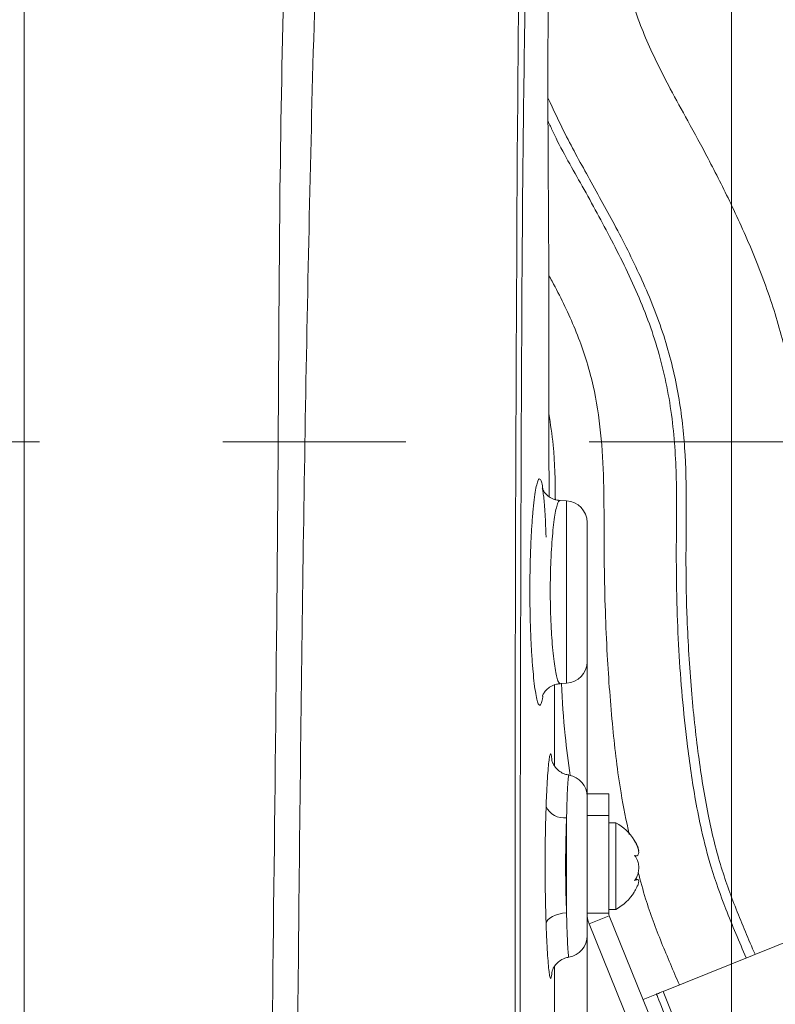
# Model space of a CAD drawing. Header units: millimetres. Extents: x 0 to 8410, y 0 to 5940.
# Tile 117 of 256: x 3593 to 3698, y 2031 to 2167. Entities that reach past the tile are written whole.
import ezdxf

# ---------------------------------------------------------------- set-up
doc = ezdxf.new("R2010")
doc.units = ezdxf.units.MM
doc.header["$LTSCALE"] = 10
doc.linetypes.add('CENTERX2', pattern=[20.32, 12.7, -2.54, 2.54, -2.54])
doc.styles.add('SLDTEXTSTYLE0', font='TXT', dxfattribs={"width": 0.605})
doc.dimstyles.new('SLDDIMSTYLE0', dxfattribs={"dimtxt": 50, "dimasz": 50, "dimexe": 0, "dimexo": 0.0625, "dimgap": 12.5, "dimtad": 1, "dimtoh": 1, "dimdec": 1, "dimrnd": 1e-09, "dimzin": 12, "dimdsep": 46, "dimtxsty": 'SLDTEXTSTYLE0', "dimsah": 1, "dimcen": 0.09, "dimadec": 0, "dimazin": 0, "dimtfac": 1, "dimtofl": 0, "dimtmove": 0, "dimatfit": 3, "dimfxl": 0, "dimfrac": 2, "dimtolj": 1, "dimtzin": 12, "dimarcsym": 0})
doc.dimstyles.new('SLDDIMSTYLE2', dxfattribs={"dimtxt": 50, "dimasz": 50, "dimexe": 0, "dimexo": 0.0625, "dimgap": 12.5, "dimtad": 1, "dimtoh": 1, "dimdec": 1, "dimrnd": 1e-09, "dimzin": 12, "dimdsep": 46, "dimtxsty": 'SLDTEXTSTYLE0', "dimsah": 1, "dimcen": 0.09, "dimadec": 0, "dimazin": 0, "dimtfac": 1, "dimtofl": 0, "dimtmove": 0, "dimatfit": 3, "dimfxl": 0, "dimfrac": 2, "dimtolj": 1, "dimtzin": 12, "dimarcsym": 0})

# ---------------------------------------------------------------- blocks, each defined once
blk = doc.blocks.new('*D23')
at = {"color": 7, "linetype": 'Continuous', "lineweight": 0}
for p, q in [((3671.8, 2078.39), (3671.8, 1024.66)), ((3434.8, 1247.6), (3434.8, 1024.66)), ((3434.8, 1039.66), (3671.8, 1039.66)), ((3671.8, 1039.66), (4144.45, 1039.66))]:
    blk.add_line(p, q, dxfattribs=at)
for points in [[(3434.8, 1039.66), (3484.8, 1032.16), (3484.8, 1047.16)], [(3671.8, 1039.66), (3621.8, 1047.16), (3621.8, 1032.16)]]:
    blk.add_solid(points, dxfattribs=at)
at = {"color": 7, "linetype": 'Continuous', "lineweight": 0, "char_height": 50, "attachment_point": 1, "style": 'SLDTEXTSTYLE0'}
for s, insert in [(' (2x M8)', (3876.76, 1104.11)), ('237', (3762.19, 1104.11))]:
    blk.add_mtext(s, dxfattribs=dict(at, insert=insert))
blk = doc.blocks.new('*D24')
at = {"color": 7, "linetype": 'Continuous', "lineweight": 0}
for p, q in [((3691.8, 2378.39), (3691.8, 1122.08)), ((3671.8, 2078.39), (3671.8, 1122.08)), ((3671.8, 1137.08), (3571.8, 1137.08)), ((3671.8, 1137.08), (3691.8, 1137.08)), ((3691.8, 1137.08), (4112.05, 1137.08))]:
    blk.add_line(p, q, dxfattribs=at)
for points in [[(3671.8, 1137.08), (3621.8, 1144.58), (3621.8, 1129.58)], [(3691.8, 1137.08), (3741.8, 1129.58), (3741.8, 1144.58)]]:
    blk.add_solid(points, dxfattribs=at)
at = {"color": 7, "linetype": 'Continuous', "lineweight": 0, "char_height": 50, "attachment_point": 1, "style": 'SLDTEXTSTYLE0'}
for s, insert in [(' (2x M8)', (3844.36, 1201.53)), ('20', (3767.98, 1201.53))]:
    blk.add_mtext(s, dxfattribs=dict(at, insert=insert))
blk = doc.blocks.new('*D25')
at = {"color": 7, "linetype": 'Continuous', "lineweight": 0}
for p, q in [((3699.8, 2693.39), (3699.8, 1221.93)), ((3671.8, 2078.39), (3671.8, 1221.93)), ((3671.8, 1236.93), (3571.8, 1236.93)), ((3671.8, 1236.93), (3699.8, 1236.93)), ((3699.8, 1236.93), (4112.05, 1236.93))]:
    blk.add_line(p, q, dxfattribs=at)
for points in [[(3671.8, 1236.93), (3621.8, 1244.43), (3621.8, 1229.43)], [(3699.8, 1236.93), (3749.8, 1229.43), (3749.8, 1244.43)]]:
    blk.add_solid(points, dxfattribs=at)
at = {"color": 7, "linetype": 'Continuous', "lineweight": 0, "char_height": 50, "attachment_point": 1, "style": 'SLDTEXTSTYLE0'}
for s, insert in [(' (2x M8)', (3844.36, 1301.39)), ('28', (3767.98, 1301.39))]:
    blk.add_mtext(s, dxfattribs=dict(at, insert=insert))

msp = doc.modelspace()

# ---------------------------------------------------------------- linework, layer by layer
at = {"color": 7, "linetype": 'Continuous', "lineweight": 0}
for p, q in [((3593.804176, 2178.044781), (3593.804176, 1882.96713)), ((3666.506659, 2110.047981), (3666.502457, 2110.048101)), ((3666.502457, 2110.046193), (3666.521962, 2105.542049)), ((3666.514482, 2110.017643), (3666.514422, 2110.046789)), ((3666.515197, 2109.757051), (3666.514542, 2110.04822)), ((3668.961193, 2100.693748), (3668.05033, 2100.741491)), ((3671.804186, 2097.697899), (3671.804186, 2078.391657)), ((3668.08043, 2075.349614), (3668.961193, 2075.395748)), ((3667.304184, 2063.924238), (3667.304184, 2075.200841)), ((3668.080341, 2075.349614), (3668.08043, 2075.349614)), ((3674.804177, 2060.044751), (3671.804186, 2060.044751)), ((3671.804186, 2060.044751), (3671.804186, 2057.044789)), ((3674.804177, 2060.044751), (3674.804177, 2057.044789)), ((3671.804186, 2057.044789), (3671.804186, 2043.524727)), ((3674.804177, 2057.044789), (3674.804177, 2043.524727)), ((3675.804179, 2056.044743), (3674.804177, 2056.044743)), ((3675.804179, 2044.044778), (3675.804179, 2056.044743)), ((3678.416084, 2051.481471), (3678.599294, 2051.481471)), ((3678.785171, 2048.173174), (3678.493287, 2048.173174)), ((3674.804177, 2044.044778), (3675.804179, 2044.044778)), ((3671.804186, 2043.43842), (3671.804186, 2040.391669)), ((3674.876999, 2043.150112), (3685.935389, 2015.7796)), ((3709.23696, 2043.529138), (3682.348635, 2032.665596)), ((3672.095444, 2042.026326), (3683.153849, 2014.655814)), ((3667.304184, 2017.634258), (3667.304184, 2036.150262)), ((3679.56708, 2031.54175), (3681.421455, 2032.29098))]:
    msp.add_line(p, q, dxfattribs=at)
at = {"color": 8, "linetype": 'Continuous', "lineweight": 0}
for p, q in [((3666.503366, 2109.738335), (3666.502457, 2110.048101)), ((3668.961193, 2075.395748), (3668.961193, 2100.693748)), ((3668.961193, 2043.560431), (3668.961193, 2056.744382)), ((3674.804177, 2057.044789), (3671.804186, 2057.044789)), ((3671.804186, 2043.524727), (3674.804177, 2043.524727)), ((3672.095444, 2042.026326), (3674.876999, 2043.150112)), ((3683.931913, 2028.746829), (3682.348635, 2032.665596))]:
    msp.add_line(p, q, dxfattribs=at)
at = {"color": 7, "linetype": 'CENTERX2', "lineweight": 0}
msp.add_line((3062.499276, 2108.858221), (3782.465455, 2108.858221), dxfattribs=at)
at = {"color": 8, "linetype": 'Continuous', "lineweight": 0, "flags": 128}
msp.add_lwpolyline([(3668.961193, 2043.560431), (3668.416556, 2043.505952), (3667.895566, 2043.401584), (3667.415749, 2043.250844), (3666.993271, 2043.058798), (3666.642379, 2042.831883), (3666.374873, 2042.577788), (3666.199769, 2042.305097), (3666.122969, 2042.022929)], dxfattribs=at)
at = {"color": 7, "linetype": 'Continuous', "lineweight": 0, "flags": 128}
for points in [[(3682.348635, 2032.665596), (3682.167749, 2032.592461), (3681.993823, 2032.522187), (3681.833516, 2032.457456), (3681.693013, 2032.400653), (3681.577708, 2032.354102), (3681.492026, 2032.319471), (3681.439276, 2032.298133), (3681.421455, 2032.29098)], [(3681.421455, 2032.29098), (3681.443046, 2032.237515), (3681.507002, 2032.079205), (3681.610848, 2031.82219), (3681.750606, 2031.476245), (3681.920912, 2031.05478), (3682.115208, 2030.57389), (3682.32603, 2030.052051), (3682.54527, 2029.50941)]]:
    msp.add_lwpolyline(points, dxfattribs=at)
at = {"color": 7, "linetype": 'Continuous', "lineweight": 0}
for centre, radius, start, end in [((3668.804182, 2097.697871), 3, 0, 87), ((3668.804182, 2078.391658), 3, 273, 0), ((3668.804182, 2059.697871), 3, 0, 80.82334899), ((3672.4052, 2049.925376), 7, 32.21096371, 60.95025276), ((3672.4052, 2049.925376), 7, 25.80856495, 32.21096371), ((3672.4052, 2050.164154), 7, 327.75972554, 334.2442258), ((3672.4052, 2050.164154), 7, 299.04974724, 327.75972554), ((3675.804182, 2043.52473), 4, 180, 202), ((3675.804182, 2043.52473), 1, 180.00000049, 202), ((3668.804182, 2040.391658), 3, 279.21722866, 0)]:
    msp.add_arc(centre, radius, start, end, dxfattribs=at)
at = {"color": 8, "linetype": 'Continuous', "lineweight": 0}
msp.add_arc((3668.625806, 2059.477366), 2.753486, 204.6387796, 276.99625511, dxfattribs=at)
for points, knots in [([(3660.748776, 2893.044874), (3660.681747, 2886.38293), (3660.346601, 2853.073122), (3659.768736, 2806.438414), (3659.473517, 2753.133994), (3659.374733, 2713.153583), (3658.917005, 2673.17616), (3656.418115, 2610.151455), (3648.523855, 2466.989894), (3640.471275, 2318.438088), (3634.432095, 2187.506419), (3633.025863, 2131.370289), (3632.149197, 2075.220041), (3631.615644, 2019.062379), (3631.086139, 1965.497703), (3630.662137, 1930.654164), (3630.465906, 1914.528355)], [0, 0, 0, 0, 0.0204112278, 0.1020564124, 0.1428858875, 0.1837195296, 0.2245443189, 0.2653619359, 0.3769563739, 0.6638517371, 0.721191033, 0.7785340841, 0.8358858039, 0.8932416, 0.9505915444, 1, 1, 1, 1]), ([(3662.079777, 1913.531289), (3661.841679, 1994.406041), (3661.559832, 2090.141176), (3662.567522, 2200.739412), (3664.111572, 2245.303613), (3666.093797, 2289.852707), (3668.295597, 2334.394589), (3671.526894, 2408.170989), (3675.14715, 2511.208718), (3679.588167, 2605.614553), (3681.142009, 2662.268537), (3681.055145, 2681.106428), (3681.015087, 2693.66464), (3680.995058, 2699.943826)], [0, 0, 0, 0, 0.3083766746, 0.3650395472, 0.4217074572, 0.478387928, 0.5350732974, 0.5917508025, 0.7599649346, 0.9281787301, 0.9521149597, 0.9760571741, 1, 1, 1, 1]), ([(3665.490891, 2246.743903), (3664.954054, 2232.056252), (3663.880361, 2202.680412), (3662.922845, 2158.595962), (3662.396782, 2062.196573), (3662.516943, 1980.495076), (3662.615489, 1913.490758)], [0, 0, 0, 0, 0.13229382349, 0.26459248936, 0.3968840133, 1, 1, 1, 1]), ([(3664.287265, 2099.108026), (3664.34566, 2099.704868), (3664.462448, 2100.89855), (3664.661435, 2102.241185), (3664.868108, 2103.193042), (3665.076797, 2103.711702), (3665.280296, 2103.786034), (3665.470836, 2103.386033), (3665.60221, 2102.870628), (3665.662751, 2102.382728), (3665.671896, 2102.309033)], [0, 0, 0, 0, 0.1397329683, 0.2794654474, 0.4189370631, 0.5584069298, 0.6974771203, 0.836545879, 0.9753112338, 1, 1, 1, 1]), ([(3668.0472, 2100.700364), (3668.001701, 2100.702763), (3667.889724, 2100.708667), (3667.701981, 2100.302539), (3667.495305, 2099.552641), (3667.295775, 2098.450482), (3667.115446, 2097.065055), (3666.958584, 2095.406235), (3666.835057, 2093.555486), (3666.748075, 2091.530797), (3666.699178, 2089.250375), (3666.703115, 2086.920993), (3666.75859, 2084.642743), (3666.849745, 2082.640298), (3666.977815, 2080.774894), (3667.134866, 2079.129774), (3667.316938, 2077.723036), (3667.513812, 2076.614026), (3667.720898, 2075.831481), (3667.911645, 2075.395319), (3668.028676, 2075.386319), (3668.07812, 2075.382516)], [0, 0, 0, 0, 0.0363153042, 0.0893734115, 0.1439633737, 0.1970589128, 0.2516990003, 0.3046553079, 0.3591655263, 0.4118611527, 0.4661072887, 0.5323429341, 0.5848817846, 0.6389599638, 0.6915208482, 0.7456023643, 0.7983586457, 0.8526299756, 0.9056136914, 0.9601228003, 1, 1, 1, 1]), ([(3665.673267, 2073.627755), (3665.668183, 2073.587212), (3665.612162, 2073.140455), (3665.486279, 2072.669177), (3665.297663, 2072.289431), (3665.09596, 2072.392887), (3664.888828, 2072.938989), (3664.683555, 2073.913737), (3664.48591, 2075.267281), (3664.369159, 2076.457981), (3664.311062, 2077.050492)], [0, 0, 0, 0, 0.014103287, 0.1554065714, 0.2967274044, 0.4380487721, 0.5791086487, 0.720169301, 0.8607517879, 1, 1, 1, 1]), ([(3666.123014, 2058.329448), (3666.142658, 2058.853757), (3666.18941, 2060.101578), (3666.279011, 2061.81243), (3666.386882, 2063.3832), (3666.500311, 2064.565363), (3666.613664, 2065.341968), (3666.722488, 2065.684457), (3666.821945, 2065.553288), (3666.88875, 2065.234951), (3666.918067, 2064.84773), (3666.922312, 2064.791665)], [0, 0, 0, 0, 0.0917825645, 0.2184364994, 0.3450855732, 0.4717393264, 0.5983907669, 0.725100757, 0.8518114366, 0.9785441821, 1, 1, 1, 1]), ([(3669.276576, 2062.621519), (3669.271556, 2062.633202), (3669.249992, 2062.683394), (3669.207349, 2062.412598), (3669.150681, 2061.799136), (3669.093691, 2060.834776), (3669.039526, 2059.563403), (3668.994528, 2058.178373), (3668.971052, 2057.168479), (3668.961193, 2056.744382)], [0, 0, 0, 0, 0.0504483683, 0.2167250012, 0.3826904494, 0.5486568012, 0.7143516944, 0.8800444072, 1, 1, 1, 1]), ([(3666.122969, 2042.022929), (3666.10848, 2042.472038), (3666.069318, 2043.685979), (3666.022678, 2045.829154), (3665.988853, 2048.630461), (3665.987258, 2051.499563), (3666.018245, 2054.301668), (3666.06461, 2056.528199), (3666.106126, 2057.808622), (3666.123014, 2058.329448)], [0, 0, 0, 0, 0.09000035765, 0.24327076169, 0.39654115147, 0.58774529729, 0.74124571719, 0.89474895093, 1, 1, 1, 1]), ([(3668.961193, 2056.744382), (3668.94424, 2056.323419), (3668.90258, 2055.288926), (3668.856, 2053.488802), (3668.82491, 2051.22297), (3668.826515, 2048.902292), (3668.860484, 2046.637048), (3668.907332, 2044.90428), (3668.946644, 2043.923441), (3668.961193, 2043.560431)], [0, 0, 0, 0, 0.1053116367, 0.258797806, 0.412282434, 0.6034052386, 0.7566743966, 0.9099447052, 1, 1, 1, 1]), ([(3668.961193, 2043.560431), (3668.975028, 2042.97152), (3669.002698, 2041.793707), (3669.053648, 2040.304751), (3669.108404, 2039.085926), (3669.165301, 2038.164722), (3669.220868, 2037.620141), (3669.25994, 2037.384874), (3669.278223, 2037.444341), (3669.280495, 2037.451729)], [0, 0, 0, 0, 0.162784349, 0.3255666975, 0.4883658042, 0.6511665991, 0.8140304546, 0.9768931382, 1, 1, 1, 1]), ([(3666.898783, 2035.049126), (3666.88025, 2034.897617), (3666.833938, 2034.519002), (3666.74664, 2034.404408), (3666.640874, 2034.665756), (3666.529283, 2035.370706), (3666.41621, 2036.494965), (3666.307061, 2038.001515), (3666.205589, 2039.839826), (3666.150509, 2041.295223), (3666.122969, 2042.022929)], [0, 0, 0, 0, 0.0869843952, 0.217371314, 0.3476503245, 0.4779287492, 0.6083536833, 0.7387778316, 0.8693875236, 1, 1, 1, 1])]:
    msp.add_open_spline(points, degree=3, knots=knots, dxfattribs=at)
at = {"color": 7, "linetype": 'Continuous', "lineweight": 0}
for points, knots in [([(3709.734272, 2043.730065), (3709.038496, 2045.356283), (3707.735447, 2048.401865), (3705.945374, 2052.883237), (3704.571724, 2057.573128), (3703.567754, 2062.94293), (3702.69352, 2069.096086), (3701.892862, 2075.886991), (3701.365237, 2083.275171), (3701.23331, 2090.698369), (3701.41891, 2097.980162), (3701.503969, 2104.885194), (3701.059579, 2112.013381), (3699.873285, 2119.45993), (3697.828552, 2127.154721), (3695.041866, 2134.701777), (3691.886362, 2141.697653), (3688.764486, 2147.875399), (3685.903212, 2153.153649), (3682.941081, 2158.523769), (3679.955042, 2164.403266), (3677.41076, 2171.546838), (3675.675599, 2179.291422), (3674.503214, 2187.638636), (3673.860307, 2196.404664), (3673.693635, 2205.004569), (3673.932415, 2213.248497), (3674.46108, 2220.913617), (3675.238223, 2228.210121), (3676.260327, 2235.005791), (3677.553588, 2241.146679), (3678.937329, 2246.135693), (3680.116411, 2249.934068), (3680.951641, 2252.574318), (3681.556168, 2254.580688), (3682.313644, 2256.182892), (3683.455854, 2257.716618), (3685.140484, 2259.749781), (3687.435517, 2262.599925), (3690.258202, 2266.460144), (3693.324054, 2271.185915), (3696.395005, 2276.632913), (3699.521156, 2283.239343), (3702.276573, 2290.97987), (3704.494698, 2299.706919), (3706.472467, 2309.813505), (3708.234783, 2321.478087), (3709.831367, 2334.938688), (3711.275089, 2349.119759), (3712.534282, 2363.903069), (3713.676938, 2380.674108), (3714.673003, 2399.150816), (3715.580772, 2419.03315), (3716.454129, 2439.482076), (3717.305325, 2460.342688), (3718.186036, 2481.781776), (3719.139982, 2503.365661), (3720.20127, 2525.616558), (3721.316911, 2548.737163), (3722.280305, 2569.817658), (3723.031406, 2588.537882), (3723.555481, 2604.621993), (3723.96869, 2620.482191), (3724.314627, 2635.947924), (3724.643292, 2650.859015), (3725.014762, 2665.106496), (3725.545391, 2679.20859), (3726.26683, 2693.149131), (3727.154072, 2707.048837), (3728.122908, 2720.431082), (3729.061952, 2733.372909), (3729.851978, 2745.831718), (3730.541105, 2757.736965), (3731.21353, 2769.580086), (3731.955571, 2781.142723), (3732.767061, 2792.333094), (3733.525461, 2801.882286), (3734.23526, 2810.031248), (3734.745992, 2815.314447), (3735.115645, 2818.764415), (3735.35352, 2820.882363), (3735.691072, 2823.678046), (3736.229025, 2827.707666), (3737.016381, 2832.646896), (3737.712077, 2836.432779), (3738.138596, 2838.339725), (3738.164167, 2838.454053)], [0, 0, 0, 0, 0.0065522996, 0.01227116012, 0.01785905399, 0.02460644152, 0.03246270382, 0.04085205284, 0.0498977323, 0.05985347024, 0.06830563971, 0.0768495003, 0.08539595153, 0.09469682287, 0.10470065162, 0.11480172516, 0.12442574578, 0.13307876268, 0.14040404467, 0.14663489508, 0.15577211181, 0.16476439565, 0.17460552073, 0.18508341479, 0.19592359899, 0.20710329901, 0.21689056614, 0.22642598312, 0.23552141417, 0.24403024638, 0.25183902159, 0.25872230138, 0.26317842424, 0.26655252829, 0.26896687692, 0.2709406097, 0.27310627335, 0.27602648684, 0.2807129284, 0.28664045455, 0.2937090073, 0.30154712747, 0.30976992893, 0.32072925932, 0.33188319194, 0.34305372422, 0.35881754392, 0.37551315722, 0.39319566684, 0.41161602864, 0.43047355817, 0.45539570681, 0.48006145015, 0.50411556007, 0.53115958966, 0.55737165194, 0.58356996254, 0.61112423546, 0.63979497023, 0.66921372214, 0.68920760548, 0.70915527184, 0.72887238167, 0.74813946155, 0.7667018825, 0.78437800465, 0.80111070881, 0.81898175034, 0.83600100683, 0.85265089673, 0.86871504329, 0.88410184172, 0.89885235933, 0.9128360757, 0.92798662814, 0.9417310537, 0.95440707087, 0.96352891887, 0.97215154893, 0.97420662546, 0.9765353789, 0.98016014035, 0.98482975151, 0.99198078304, 0.99951922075, 1, 1, 1, 1]), ([(3666.502457, 2110.048101), (3666.515355, 2118.061848), (3666.541114, 2134.065145), (3666.291816, 2158.055377), (3666.606163, 2190.054853), (3668.588671, 2233.958611), (3669.79184, 2269.892938), (3670.458938, 2289.816782)], [0, 0, 0, 0, 0.1336813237, 0.26695897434, 0.40021161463, 0.66744638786, 1, 1, 1, 1]), ([(3626.862045, 1914.614961), (3626.909117, 1918.745522), (3627.218029, 1945.852407), (3627.844326, 2003.300308), (3628.6679, 2066.730414), (3629.060188, 2117.301039), (3629.193111, 2147.645281), (3629.662363, 2167.868373), (3629.896979, 2177.979514)], [0, 0, 0, 0, 0.0470510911, 0.3087736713, 0.6543839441, 0.7695926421, 0.8848009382, 1, 1, 1, 1]), ([(3666.380059, 2156.568095), (3667.154021, 2154.900345), (3668.933487, 2151.065916), (3672.235575, 2145.152462), (3675.924489, 2138.470608), (3679.536322, 2131.320614), (3682.586745, 2123.709746), (3684.531434, 2115.865639), (3685.463421, 2107.976475), (3685.593729, 2100.085744), (3685.464545, 2092.172822), (3685.637439, 2083.611665), (3686.171697, 2074.691182), (3687.145149, 2065.648536), (3688.405469, 2057.551196), (3690.117014, 2050.417103), (3692.428538, 2043.983159), (3694.18759, 2039.896074), (3695.084851, 2037.811324)], [0, 0, 0, 0, 0.0444332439, 0.1021592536, 0.1636358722, 0.22896826, 0.2957116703, 0.3613899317, 0.4237129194, 0.487361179, 0.5520464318, 0.6150676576, 0.6943269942, 0.7680075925, 0.8348566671, 0.8923244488, 0.9450766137, 1, 1, 1, 1]), ([(3693.866293, 2037.31899), (3692.898758, 2039.56089), (3691.119792, 2043.682976), (3689.016374, 2049.585418), (3687.707307, 2054.645894), (3686.838093, 2059.051646), (3686.190754, 2063.079802), (3685.55473, 2067.874999), (3684.962589, 2073.516082), (3684.488732, 2080.001344), (3684.205481, 2087.017174), (3684.135605, 2094.75749), (3684.293174, 2103.28521), (3683.77191, 2112.154845), (3682.037937, 2120.994223), (3678.950801, 2129.420052), (3675.040601, 2137.252147), (3670.966218, 2144.674216), (3667.942591, 2149.927873), (3666.614594, 2152.871539), (3666.396197, 2153.355643)], [0, 0, 0, 0, 0.0605491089, 0.1113290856, 0.1551394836, 0.1899316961, 0.2225556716, 0.2561929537, 0.3097485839, 0.3630370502, 0.4172466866, 0.4836641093, 0.5547716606, 0.6285397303, 0.70336403, 0.7770184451, 0.8500932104, 0.920016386, 0.9868461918, 1, 1, 1, 1]), ([(3666.493829, 2131.98708), (3666.649888, 2131.703863), (3667.91955, 2129.399675), (3670.102501, 2124.92521), (3672.390387, 2118.452349), (3673.612638, 2111.775853), (3674.118105, 2105.114747), (3674.158543, 2098.428117), (3674.163038, 2091.850515), (3674.312596, 2085.48627), (3674.631413, 2077.954219), (3675.279339, 2069.540112), (3676.236242, 2061.219535), (3677.239005, 2056.332277), (3677.633252, 2054.410801)], [0, 0, 0, 0, 0.0122601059, 0.0997451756, 0.1884672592, 0.2716019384, 0.3562881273, 0.4414878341, 0.5250906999, 0.6057047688, 0.6828425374, 0.8108901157, 0.9256494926, 1, 1, 1, 1]), ([(3666.501384, 2112.798915), (3666.726061, 2111.34623), (3667.331807, 2107.42969), (3667.371438, 2103.425758), (3667.404195, 2100.903536), (3667.404603, 2100.872144)], [0, 0, 0, 0, 0.36799249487, 0.99213409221, 1, 1, 1, 1]), ([(3666.562106, 2101.270065), (3666.542099, 2103.013812), (3666.5101, 2105.80273), (3666.505201, 2108.665491), (3666.503366, 2109.738335)], [0, 0, 0, 0, 0.6252416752, 1, 1, 1, 1]), ([(3668.056156, 2100.756094), (3667.774144, 2100.787644), (3667.220759, 2100.849554), (3666.534091, 2101.229409), (3666.048621, 2101.668153), (3665.763836, 2102.069843), (3665.62948, 2102.346566), (3665.587444, 2102.474674), (3665.604642, 2102.425021), (3665.661773, 2102.152447), (3665.743955, 2101.611965), (3665.838993, 2100.75517), (3665.934928, 2099.575423), (3666.022301, 2098.10561), (3666.083934, 2096.780051), (3666.110496, 2095.904345), (3666.117858, 2095.661625)], [0, 0, 0, 0, 0.0515076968, 0.1010720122, 0.1453645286, 0.1866666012, 0.228984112, 0.2766772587, 0.3352593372, 0.4074629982, 0.4972614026, 0.6015484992, 0.7149494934, 0.832451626, 0.9535606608, 1, 1, 1, 1]), ([(3664.311062, 2077.050492), (3664.310491, 2077.055932), (3664.249775, 2077.633791), (3664.150313, 2079.080213), (3664.02053, 2081.338345), (3663.93015, 2083.830703), (3663.874024, 2086.639787), (3663.870222, 2089.515331), (3663.918858, 2092.330942), (3664.00472, 2094.817067), (3664.126954, 2097.131687), (3664.233828, 2098.449245), (3664.287265, 2099.108026)], [0, 0, 0, 0, 0.0010238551, 0.108768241, 0.2165093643, 0.324384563, 0.4322578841, 0.5663696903, 0.6745838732, 0.782801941, 0.8914007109, 1, 1, 1, 1]), ([(3665.621962, 2073.644147), (3665.620487, 2073.638224), (3665.61327, 2073.609236), (3665.651266, 2073.737251), (3665.806562, 2074.050473), (3666.159223, 2074.522057), (3666.750761, 2074.9872), (3667.433768, 2075.298713), (3667.90587, 2075.311345), (3668.08198, 2075.316057)], [0, 0, 0, 0, 0.0460117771, 0.2252237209, 0.3825635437, 0.5381824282, 0.7076904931, 0.8909588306, 1, 1, 1, 1]), ([(3668.239306, 2075.357959), (3668.381337, 2072.960961), (3668.634185, 2068.693742), (3669.223063, 2064.460305), (3669.481154, 2062.604889)], [0, 0, 0, 0, 0.5617235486, 1, 1, 1, 1]), ([(3669.290747, 2062.695906), (3669.104566, 2062.71993), (3668.649648, 2062.77863), (3668.040458, 2063.12807), (3667.522527, 2063.586856), (3667.189548, 2064.056174), (3667.009973, 2064.43741), (3666.928352, 2064.687899), (3666.903579, 2064.802911), (3666.905425, 2064.79286), (3666.906159, 2064.788863)], [0, 0, 0, 0, 0.1149165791, 0.2807881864, 0.425642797, 0.5541725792, 0.6703776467, 0.7790572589, 0.9121467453, 1, 1, 1, 1]), ([(3678.947221, 2052.082286), (3678.95577, 2052.148981), (3678.974796, 2052.29742), (3678.830552, 2052.723687), (3678.620233, 2053.160417), (3678.451636, 2053.439704), (3678.396862, 2053.53044)], [0, 0, 0, 0, 0.2420394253, 0.5386842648, 0.8501263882, 1, 1, 1, 1]), ([(3678.396862, 2053.53044), (3678.544759, 2053.252789), (3678.801005, 2052.771732), (3678.97048, 2052.152415), (3678.976464, 2051.74052), (3678.833457, 2051.509628), (3678.619888, 2051.463354), (3678.451547, 2051.501548), (3678.396862, 2051.513955)], [0, 0, 0, 0, 0.2355702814, 0.4081481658, 0.5811417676, 0.7450733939, 0.9171871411, 1, 1, 1, 1]), ([(3678.396862, 2051.513955), (3678.544759, 2051.307529), (3678.801006, 2050.949875), (3678.970478, 2050.212056), (3678.976462, 2049.510794), (3678.833458, 2048.83427), (3678.619884, 2048.347273), (3678.451547, 2048.106449), (3678.396862, 2048.028216)], [0, 0, 0, 0, 0.2355719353, 0.4081524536, 0.5811383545, 0.7450705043, 0.917184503, 1, 1, 1, 1]), ([(3678.396862, 2048.028216), (3678.544609, 2048.099377), (3678.800607, 2048.222674), (3678.97157, 2048.105065), (3678.972435, 2047.812821), (3678.8712, 2047.458766), (3678.742126, 2047.205222), (3678.700875, 2047.124192)], [0, 0, 0, 0, 0.286539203, 0.496477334, 0.7069266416, 0.9063377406, 1, 1, 1, 1]), ([(3678.893458, 2049.22615), (3679.219294, 2047.98469), (3680.094238, 2044.651097), (3682.072013, 2039.444028), (3683.759537, 2035.516293), (3684.594478, 2033.572957)], [0, 0, 0, 0, 0.2306501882, 0.619346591, 1, 1, 1, 1]), ([(3666.910674, 2035.289571), (3666.911363, 2035.294835), (3666.912696, 2035.305005), (3666.962264, 2035.501894), (3667.110196, 2035.875279), (3667.427961, 2036.390238), (3667.967817, 2036.91125), (3668.617143, 2037.296935), (3669.097219, 2037.369618), (3669.291939, 2037.399098)], [0, 0, 0, 0, 0.1473954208, 0.2847946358, 0.4059230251, 0.5452963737, 0.7044944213, 0.8801422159, 1, 1, 1, 1]), ([(3666.929137, 2035.279021), (3666.928495, 2035.269661), (3666.919898, 2035.144188), (3666.908931, 2035.094815), (3666.898783, 2035.049126)], [0, 0, 0, 0, 0.0745977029, 1, 1, 1, 1])]:
    msp.add_open_spline(points, degree=3, knots=knots, dxfattribs=at)

# ---------------------------------------------------------------- dimensions: what is measured, and where the dimension line sits
for base, p1, p2, dimstyle, picture, middle in [((3699.804182, 1236.932073), (3671.804182, 2078.391658), (3699.804182, 2693.391658), 'SLDDIMSTYLE2', '*D25', (3932.075828, 1236.932073)), ((3691.804182, 1137.076705), (3671.804182, 2078.391658), (3691.804182, 2378.391658), 'SLDDIMSTYLE2', '*D24', (3932.075828, 1137.076705)), ((3671.804182, 1039.657536), (3434.804182, 1247.59818), (3671.804182, 2078.391658), 'SLDDIMSTYLE0', '*D23', (3945.382829, 1039.657536))]:
    dim = msp.add_linear_dim(base=base, p1=p1, p2=p2, text='<> (2x M8)', dimstyle=dimstyle, dxfattribs=at)
    dim.commit()
    dim.dimension.update_dxf_attribs({"geometry": picture, "text_midpoint": middle, "dimtype": 160})

doc.saveas('drawing.dxf')
